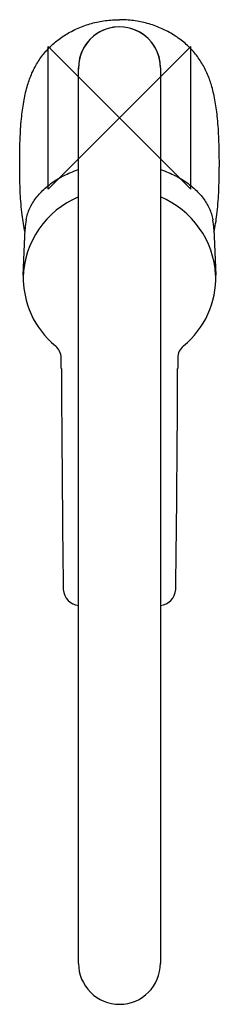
# Model space of a CAD drawing. Header units: millimetres. Extents: x -28 to 28, y -249 to 27.
import ezdxf

# ---------------------------------------------------------------- set-up
doc = ezdxf.new("R2010")
doc.units = ezdxf.units.MM
doc.header["$MEASUREMENT"] = 0
doc.layers.add('ORIGIN', color=6, linetype='Continuous')
doc.layers.add('PLANNING', color=1, linetype='Continuous')

# ---------------------------------------------------------------- blocks, each defined once
blk = doc.blocks.new('242100_t')
at = {"layer": 'ORIGIN'}
for p, q in [((-20, 20), (20, -20)), ((-20, -20), (-20, 20)), ((20, 20), (-20, -20)), ((20, -20), (20, 20))]:
    blk.add_line(p, q, dxfattribs=at)
at = {"layer": 'PLANNING'}
for p, q in [((-11.5, -237.1), (-11.5, 13.99)), ((11.5, 13.99), (11.5, -237.1)), ((-27, -44.13), (-26.48, -31.16)), ((26.48, -31.16), (27, -44.12)), ((-16.33, -70.3), (-16.35, -67.38)), ((16.35, -67.38), (16.33, -70.3))]:
    blk.add_line(p, q, dxfattribs=at)
for centre, radius, start, end in [((0, 13.99), 11.5, 0, 181.7903), ((0, 13.97), 11.5, 0, 180), ((-1.9, -45.44), 25.12, 112.4585, 178.6436), ((1.8, -45.51), 25.23, 3.165, 67.4035), ((-5.03, -32.02), 21.47, 170.908, 177.715), ((5.05, -32.02), 21.45, 2.2817, 9.0953), ((-2.32, -44.9), 24.69, 178.2062, 230.5988), ((2.32, -44.9), 24.69, 309.4019, 1.8138), ((-20.98, -67.52), 4.64, 1.8471, 49.9105), ((20.73, -67.4), 4.38, 128.5934, 179.6468), ((13872.52, 15.31), 13889.11, 180.35315, 180.608997), ((-7689.94, -36.58), 7706.34, 359.288153, 359.74926), ((-10.89, -131.9), 4.94, 184.8527, 262.8998), ((10.89, -131.9), 4.94, 277.1046, 355.1405), ((-0.02, -237.1), 11.48, 180, 270.0786), ((-0.01, -237.07), 11.51, 270.0393, 359.8822)]:
    blk.add_arc(centre, radius, start, end, dxfattribs=at)
for points, knots in [([(-26.52, -32.1), (-26.87, -30.5), (-27.46, -26.86), (-27.83, -21.91), (-27.99, -17.18), (-28.03, -13.2), (-28, -9.2), (-27.87, -4.71), (-27.55, 0.04), (-26.98, 4.16), (-26.37, 7.07), (-25.69, 9.6), (-24.83, 12.01), (-23.77, 14.21), (-22.83, 15.79), (-21.81, 17.25), (-20.26, 19.14), (-18.07, 21.25), (-15.59, 23.02), (-13.41, 24.27), (-11.04, 25.41), (-7.86, 26.51), (-3.97, 27.3), (-1.32, 27.47), (0, 27.47)], [0.068379, 0.068379, 0.068379, 0.068379, 4.979528, 11.118407, 14.947593, 19.165687, 23.052161, 26.955388, 32.65942, 37.30078, 39.438015, 41.579776, 45.15629, 47.112379, 48.88498, 50.663469, 52.454926, 56.20439, 59.779329, 61.573759, 63.721721, 67.665448, 71.635616, 75.608175, 75.608175, 75.608175, 75.608175]), ([(26.52, -32.1), (26.88, -30.47), (27.46, -26.8), (27.83, -21.82), (27.99, -17.11), (28.03, -13.73), (28.02, -11.04), (27.99, -9.15), (27.94, -7.26), (27.86, -5.01), (27.71, -2.4), (27.41, 1.04), (26.87, 4.94), (25.92, 8.99), (24.83, 12.01), (23.79, 14.15), (22.6, 16.21), (21.13, 18.16), (19.45, 19.92), (17.55, 21.63), (15.46, 23.12), (13.22, 24.37), (10.89, 25.46), (7.84, 26.52), (3.95, 27.3), (1.32, 27.47), (0, 27.47)], [0.068334, 0.068334, 0.068334, 0.068334, 5.058738, 11.212659, 15.021406, 19.218812, 21.332686, 23.101212, 24.875639, 27.011769, 29.866259, 32.722853, 37.373428, 41.650594, 45.202277, 46.989293, 48.777175, 52.327906, 54.281202, 56.071616, 60.005273, 61.962371, 63.751911, 67.707113, 71.647076, 75.606428, 75.606428, 75.606428, 75.606428]), ([(-26.23, -28.63), (-26.01, -27.52), (-25.32, -25.37), (-23.46, -22.37), (-20.89, -19.64), (-17.57, -17.2), (-14.36, -15.58), (-12.26, -14.79), (-11.52, -14.55), (-11.5, -14.54)], [648.458689, 648.458689, 648.458689, 648.458689, 651.8556, 655.155732, 658.994714, 663.064572, 667.4611, 669.724751, 669.799004, 669.799004, 669.799004, 669.799004]), ([(11.5, -14.54), (11.52, -14.55), (12.26, -14.79), (14.36, -15.58), (17.57, -17.2), (20.89, -19.64), (23.46, -22.37), (25.32, -25.37), (26.01, -27.52), (26.23, -28.63)], [376.719487, 376.719487, 376.719487, 376.719487, 376.790119, 379.053663, 383.451824, 387.525639, 391.364612, 394.663749, 398.059789, 398.059789, 398.059789, 398.059789])]:
    blk.add_open_spline(points, degree=3, knots=knots, dxfattribs=at)

msp = doc.modelspace()

# ---------------------------------------------------------------- block references
msp.add_blockref('242100_t', (0, 0))

doc.saveas('drawing.dxf')
